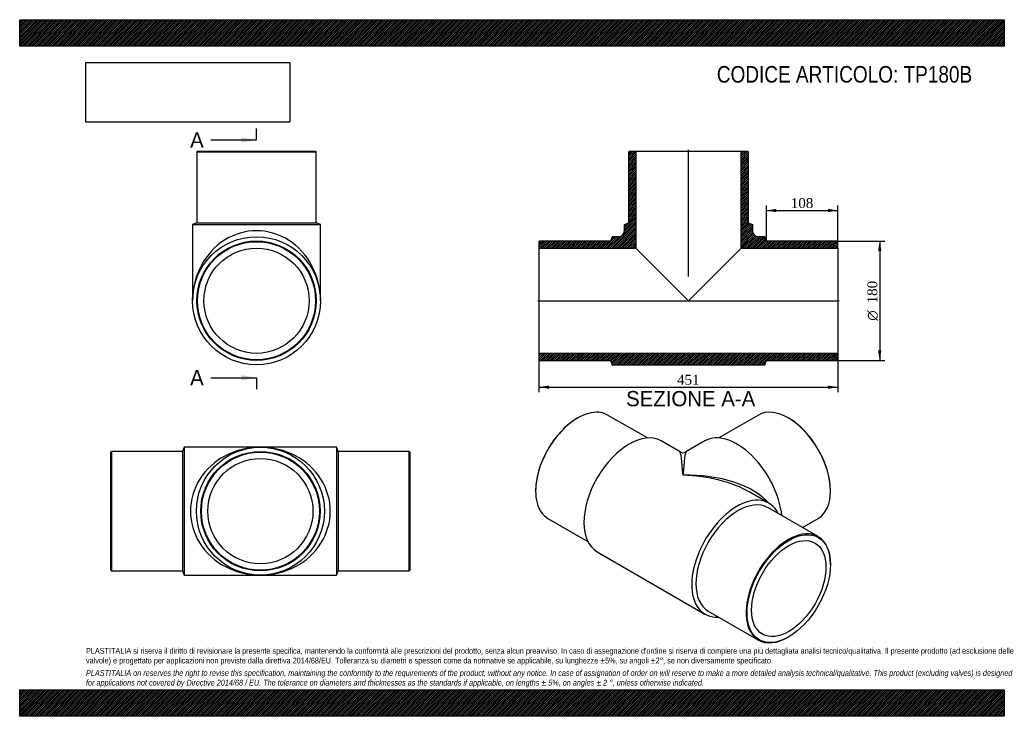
# Model space of a CAD drawing. Header units: millimetres. Extents: x 0 to 1485, y 0 to 1050.
import ezdxf
from ezdxf.enums import TextEntityAlignment as Align
from ezdxf.lldxf.tags import DXFTag

# ---------------------------------------------------------------- set-up
doc = ezdxf.new("R2010")
doc.units = ezdxf.units.MM
doc.header["$LTSCALE"] = 5
for name, color, linetype in [('Default', 7, 'Continuous'), ('DV4_Default', 7, 'Continuous'), ('TP180B', 7, 'Continuous')]:
    doc.layers.add(name, color=color, linetype=linetype)
doc.styles.add('SEACAD_Solid_Edge_ANSI', font='seans.ttf')
doc.styles.add('SEACAD_Solid_Edge_ANSI1_Symbols', font='semeca1.ttf')
doc.styles.add('SEACAD_Times_New_Roman', font='times.ttf')
tags = doc.linetypes.add('CENTER2', pattern=[28.575, 19.05, -3.175, 3.175, -3.175]).pattern_tags.tags
tags[10:11] = [DXFTag(74, 4), DXFTag(75, 0), DXFTag(340, '0'), DXFTag(46, 0.0), DXFTag(50, 0.0), DXFTag(44, 0.0), DXFTag(45, 0.0)]
tags[8:9] = [DXFTag(74, 4), DXFTag(75, 0), DXFTag(340, '0'), DXFTag(46, 0.0), DXFTag(50, 0.0), DXFTag(44, 0.0), DXFTag(45, 0.0)]
tags[6:7] = [DXFTag(74, 4), DXFTag(75, 0), DXFTag(340, '0'), DXFTag(46, 0.0), DXFTag(50, 0.0), DXFTag(44, 0.0), DXFTag(45, 0.0)]
tags[4:5] = [DXFTag(74, 4), DXFTag(75, 0), DXFTag(340, '0'), DXFTag(46, 0.0), DXFTag(50, 0.0), DXFTag(44, 0.0), DXFTag(45, 0.0)]
doc.dimstyles.new('ANSImm', dxfattribs={"dimtxt": 15, "dimasz": 15, "dimexe": 7.5, "dimexo": 0, "dimgap": 3.75, "dimtad": 1, "dimdsep": 46, "dimtxsty": 'SEACAD_Times_New_Roman', "dimblk1": '_SE_FILLED', "dimblk2": '_SE_FILLED', "dimsah": 1, "dimcen": 7.5, "dimazin": 0, "dimtfac": 0.85, "dimtdec": 3, "dimtofl": 0, "dimtmove": 0, "dimatfit": 3, "dimfxl": 1, "dimarcsym": 0})
picture_1 = doc.add_image_def('image1.jpg', size_in_pixel=(4302, 1260))

# ---------------------------------------------------------------- blocks, each defined once
blk = doc.blocks.new('SE')
at = {"layer": 'TP180B', "color": 7, "linetype": 'Continuous'}
for p, q in [((248, 405.7), (245.5, 399.2)), ((248, 405.7), (248, 212.7)), ((363, 405.7), (248, 405.7)), ((478, 405.7), (363, 405.7)), ((478, 405.7), (478, 212.7)), ((480.5, 399.2), (478, 405.7)), ((138.5, 399.2), (137.5, 398.2)), ((137.5, 220.2), (137.5, 398.2)), ((138.5, 399.2), (138.5, 219.2)), ((245.5, 399.2), (138.5, 399.2)), ((245.5, 399.2), (245.5, 219.2)), ((480.5, 399.2), (480.5, 219.2)), ((587.5, 399.2), (480.5, 399.2)), ((587.5, 219.2), (587.5, 399.2)), ((588.5, 398.2), (587.5, 399.2)), ((588.5, 398.2), (588.5, 220.2)), ((137.5, 220.2), (138.5, 219.2)), ((138.5, 219.2), (245.5, 219.2)), ((245.5, 219.2), (248, 212.7)), ((248, 212.7), (363, 212.7)), ((363, 212.7), (478, 212.7)), ((478, 212.7), (480.5, 219.2)), ((480.5, 219.2), (587.5, 219.2)), ((587.5, 219.2), (588.5, 220.2))]:
    blk.add_line(p, q, dxfattribs=at)
for radius in [96.5, 90, 89, 79.3]:
    blk.add_circle((363, 309.2), radius, dxfattribs=at)
for major_axis in [(105.5, 0), (-105.5, 0)]:
    blk.add_ellipse((363, 309.2), major_axis=major_axis, ratio=0.914692, start_param=1.570796, end_param=4.712389, dxfattribs=at)
blk = doc.blocks.new('SE1')
at = {"layer": 'TP180B', "color": 7, "linetype": 'Continuous'}
for p, q in [((841.7, 449.6), (841, 449.2)), ((946.7, 419.5), (886.7, 454.1)), ((1114.2, 454.1), (1054.2, 419.5)), ((1159.9, 449.2), (1159.2, 449.6)), ((995.9, 398.5), (967.4, 415)), ((1033.5, 415), (1004.9, 398.5)), ((778.1, 340.2), (778.1, 339.4)), ((1130, 321.1), (1101.4, 337.6)), ((1222.8, 339.4), (1222.8, 340.2)), ((1204.2, 270.8), (1128.5, 314.5)), ((796.7, 298.2), (856.7, 263.6)), ((1180.4, 284.5), (1204.2, 298.2)), ((870.9, 247.9), (1033.5, 154)), ((1222.8, 228.8), (1222.8, 229.6)), ((1038.5, 158.6), (1114.2, 114.9)), ((1159.2, 119.4), (1159.9, 119.8))]:
    blk.add_line(p, q, dxfattribs=at)
blk.add_arc((1000.4, 406.3), 9, 240.3681, 299.4689, dxfattribs=at)
for centre, major_axis, ratio, start_param, end_param in [((841.7, 376.2), (45, 77.9), 0.57735, 0, 3.141593), ((1159.2, 376.2), (-45, 77.9), 0.57735, 3.141593, 6.283185), ((841, 376.6), (-44.5, -77.1), 0.57735, 3.926991, 5.497787), ((1159.9, 376.6), (44.5, -77.1), 0.57735, 0.785398, 2.356194), ((919.1, 331.5), (-48.2, -83.6), 0.57735, 3.141593, 6.283185), ((1081.8, 331.5), (-48.3, 83.6), 0.57735, 4.054583, 6.283185), ((1000.4, 284.5), (4.6, -114.1), 0.038483, 2.331859, 3.117257), ((1000.4, 284.5), (-4.6, -114.1), 0.038483, 3.165928, 3.951326), ((1000.4, 284.5), (-142.8, -5.3), 0.551103, 3.559278, 4.692023), ((1000.4, 284.5), (-142.8, 5.3), 0.551103, 3.947356, 4.732755), ((1081.8, 237.6), (-48.2, -83.6), 0.57735, 2.772465, 6.283185), ((1083.5, 236.5), (-45, -77.9), 0.57735, 3.141593, 6.283185), ((1159.2, 192.9), (-45, -77.9), 0.57735, 2.356194, 6.283185), ((1081.8, 237.6), (-48.2, -83.6), 0.57735, 0, 0.369128), ((1159.2, 192.9), (-45, -77.9), 0.57735, 0, 0.785398)]:
    blk.add_ellipse(centre, major_axis=major_axis, ratio=ratio, start_param=start_param, end_param=end_param, dxfattribs=at)
for major_axis in [(44.5, 77.1), (-39.6, -68.7)]:
    blk.add_ellipse((1159.9, 192.5), major_axis=major_axis, ratio=0.57735, dxfattribs=at)
blk = doc.blocks.new('SE2')
at = {"layer": 'TP180B', "color": 7, "linetype": 'Continuous'}
for p, q in [((268.2, 851.9), (267.2, 850.9)), ((267.2, 850.9), (447.2, 850.9)), ((267.2, 850.9), (267.2, 743.9)), ((268.2, 851.9), (446.2, 851.9)), ((447.2, 850.9), (446.2, 851.9)), ((447.2, 743.9), (447.2, 850.9)), ((267.2, 743.9), (260.7, 741.4)), ((267.2, 743.9), (447.2, 743.9)), ((453.7, 741.4), (447.2, 743.9)), ((260.7, 741.4), (453.7, 741.4)), ((260.7, 741.4), (260.7, 626.4)), ((453.7, 626.4), (453.7, 741.4))]:
    blk.add_line(p, q, dxfattribs=at)
for radius in [96.5, 90, 89, 79.3]:
    blk.add_circle((357.2, 626.4), radius, dxfattribs=at)
blk.add_ellipse((357.2, 626.4), major_axis=(0, -105.5), ratio=0.914692, start_param=1.570796, end_param=4.712389, dxfattribs=at)
blk = doc.blocks.new('SE4')
at = {"color": 7, "linetype": 'Continuous', "style": 'SEACAD_Solid_Edge_ANSI'}
blk.add_text('A', height=23, dxfattribs=at).set_placement((257, 880.2), align=Align.TOP_LEFT)
blk = doc.blocks.new('SE5')
at = {"color": 7, "linetype": 'Continuous', "style": 'SEACAD_Solid_Edge_ANSI'}
blk.add_text('A', height=23, dxfattribs=at).set_placement((257, 521.9), align=Align.TOP_LEFT)
blk = doc.blocks.new('SEANNOT_GROUP')
at = {"linetype": 'Continuous'}
blk.add_hatch(color=7, dxfattribs=at).paths.add_polyline_path([(334.2, 864.9), (357.2, 868.7), (334.2, 872.6)])
at = {"color": 7, "linetype": 'Continuous'}
blk.add_lwpolyline([(288.2, 868.7), (357.2, 868.7)], dxfattribs=at)
blk = doc.blocks.new('SEANNOT_GROUP1')
at = {"linetype": 'Continuous'}
blk.add_hatch(color=7, dxfattribs=at).paths.add_polyline_path([(334.2, 506.5), (357.2, 510.4), (334.2, 514.2)])
at = {"color": 7, "linetype": 'Continuous'}
blk.add_lwpolyline([(288.2, 510.4), (357.2, 510.4)], dxfattribs=at)
blk = doc.blocks.new('SE3')
at = {"layer": 'Default', "color": 7, "linetype": 'CENTER2'}
for p, q in [((357.2, 868.7), (357.2, 886)), ((357.2, 510.4), (357.2, 493.1))]:
    blk.add_line(p, q, dxfattribs=at)
at = {"layer": 'Default', "color": 7, "linetype": 'CENTER2', "const_width": 0.0001}
blk.add_lwpolyline([(357.2, 868.7), (357.2, 510.4)], dxfattribs=at)
at = {"layer": 'Default'}
for name in ['SE4', 'SEANNOT_GROUP', 'SE5', 'SEANNOT_GROUP1']:
    blk.add_blockref(name, (0, 0), dxfattribs=at)
blk = doc.blocks.new('SE6')
at = {"layer": 'TP180B', "linetype": 'Continuous'}
h = blk.add_hatch(dxfattribs=at)
h.set_pattern_fill('LINE', scale=0.629921, angle=45, style=0)
edge = h.paths.add_edge_path()
edge.add_line((918.6, 743.9), (912.1, 741.4))
edge.add_line((912.1, 741.4), (912.1, 731.9))
edge.add_arc((903.1, 731.9), 9, 270, 360, ccw=False)
edge.add_line((903.1, 722.9), (893.6, 722.9))
edge.add_line((893.6, 722.9), (891.1, 716.4))
edge.add_line((891.1, 716.4), (784.1, 716.4))
edge.add_line((784.1, 716.4), (783.1, 715.4))
edge.add_line((783.1, 715.4), (783.1, 705.7))
edge.add_line((783.1, 705.7), (929.3, 705.7))
edge.add_line((929.3, 705.7), (929.3, 851.9))
edge.add_line((929.3, 851.9), (919.6, 851.9))
edge.add_line((919.6, 851.9), (918.6, 850.9))
edge.add_line((918.6, 850.9), (918.6, 743.9))
h = blk.add_hatch(dxfattribs=at)
h.set_pattern_fill('LINE', scale=0.629921, angle=45, style=0)
edge = h.paths.add_edge_path()
edge.add_line((1098.6, 743.9), (1098.6, 850.9))
edge.add_line((1098.6, 850.9), (1097.6, 851.9))
edge.add_line((1097.6, 851.9), (1087.9, 851.9))
edge.add_line((1087.9, 851.9), (1087.9, 705.7))
edge.add_line((1087.9, 705.7), (1234.1, 705.7))
edge.add_line((1234.1, 705.7), (1234.1, 715.4))
edge.add_line((1234.1, 715.4), (1233.1, 716.4))
edge.add_line((1233.1, 716.4), (1126.1, 716.4))
edge.add_line((1126.1, 716.4), (1123.6, 722.9))
edge.add_line((1123.6, 722.9), (1114.1, 722.9))
edge.add_arc((1114.1, 731.9), 9, 180, 270, ccw=False)
edge.add_line((1105.1, 731.9), (1105.1, 741.4))
edge.add_line((1105.1, 741.4), (1098.6, 743.9))
h = blk.add_hatch(dxfattribs=at)
h.set_pattern_fill('LINE', scale=0.629921, angle=45, style=0)
h.paths.add_polyline_path([(1234.1, 537.4), (1234.1, 547.1), (783.1, 547.1), (783.1, 537.4), (784.1, 536.4), (891.1, 536.4), (893.6, 529.9), (1123.6, 529.9), (1126.1, 536.4), (1233.1, 536.4)])
at = {"layer": 'DV4_Default', "color": 7, "linetype": 'CENTER2'}
for p, q in [((1008.6, 663), (1008.6, 853.6)), ((781.3, 626.4), (1235.8, 626.4))]:
    blk.add_line(p, q, dxfattribs=at)
at = {"layer": 'TP180B', "color": 7, "linetype": 'Continuous'}
for p, q in [((918.6, 850.9), (919.6, 851.9)), ((918.6, 743.9), (918.6, 850.9)), ((919.6, 851.9), (929.3, 851.9)), ((929.3, 851.9), (1087.9, 851.9)), ((929.3, 851.9), (929.3, 705.7)), ((1087.9, 851.9), (1097.6, 851.9)), ((1087.9, 705.7), (1087.9, 851.9)), ((1097.6, 851.9), (1098.6, 850.9)), ((1098.6, 850.9), (1098.6, 743.9)), ((912.1, 741.4), (918.6, 743.9)), ((1098.6, 743.9), (1105.1, 741.4)), ((912.1, 731.9), (912.1, 741.4)), ((1105.1, 741.4), (1105.1, 731.9)), ((783.1, 715.4), (784.1, 716.4)), ((783.1, 715.4), (783.1, 705.7)), ((891.1, 716.4), (784.1, 716.4)), ((893.6, 722.9), (891.1, 716.4)), ((903.1, 722.9), (893.6, 722.9)), ((1123.6, 722.9), (1114.1, 722.9)), ((1126.1, 716.4), (1123.6, 722.9)), ((1233.1, 716.4), (1126.1, 716.4)), ((1233.1, 716.4), (1234.1, 715.4)), ((1234.1, 705.7), (1234.1, 715.4)), ((783.1, 705.7), (783.1, 547.1)), ((783.1, 705.7), (929.3, 705.7)), ((929.3, 705.7), (1008.6, 626.4)), ((1008.6, 626.4), (1087.9, 705.7)), ((1087.9, 705.7), (1234.1, 705.7)), ((1234.1, 705.7), (1234.1, 547.1)), ((1234.1, 547.1), (783.1, 547.1)), ((783.1, 547.1), (783.1, 537.4)), ((784.1, 536.4), (783.1, 537.4)), ((784.1, 536.4), (891.1, 536.4)), ((891.1, 536.4), (893.6, 529.9)), ((1123.6, 529.9), (1126.1, 536.4)), ((1126.1, 536.4), (1233.1, 536.4)), ((1234.1, 537.4), (1233.1, 536.4)), ((1234.1, 537.4), (1234.1, 547.1)), ((893.6, 529.9), (1123.6, 529.9))]:
    blk.add_line(p, q, dxfattribs=at)
for centre, start, end in [((903.1, 731.9), 270, 0), ((1114.1, 731.9), 180, 270)]:
    blk.add_arc(centre, 9, start, end, dxfattribs=at)
blk = doc.blocks.new('DMBLK21')
at = {"layer": 'Default', "linetype": 'Continuous'}
for points in [[(798.1, 493.6), (798.1, 498.6), (783.1, 496.1)], [(1219.1, 493.6), (1234.1, 496.1), (1219.1, 498.6)]]:
    blk.add_hatch(color=7, dxfattribs=at).paths.add_polyline_path(points)
at = {"layer": 'Default', "color": 7, "linetype": 'Continuous'}
for p, q in [((783.1, 547.1), (783.1, 488.6)), ((1234.1, 547.1), (1234.1, 488.6)), ((783.1, 496.1), (1234.1, 496.1))]:
    blk.add_line(p, q, dxfattribs=at)
at = {"layer": 'Default', "color": 7, "linetype": 'Continuous', "style": 'SEACAD_Times_New_Roman'}
blk.add_text('451', height=15, dxfattribs=at).set_placement((991.5, 514.9), align=Align.TOP_LEFT)
blk = doc.blocks.new('_SE_FILLED')
at = {"color": 0}
blk.add_line((0, 0), (-1, 0), dxfattribs=at)
blk.add_solid([(0, 0), (-1, -0.1665), (-1, 0.1665), (0, 0)], dxfattribs=at)
blk = doc.blocks.new('DMBLK22')
at = {"layer": 'Default', "linetype": 'Continuous'}
for points in [[(1141.1, 764.9), (1126.1, 762.4), (1141.1, 759.9)], [(1219.1, 764.9), (1219.1, 759.9), (1234.1, 762.4)]]:
    blk.add_hatch(color=7, dxfattribs=at).paths.add_polyline_path(points)
at = {"layer": 'Default', "color": 7, "linetype": 'Continuous'}
for p, q in [((1126.1, 716.4), (1126.1, 769.9)), ((1126.1, 762.4), (1234.1, 762.4)), ((1234.1, 710.5), (1234.1, 769.9))]:
    blk.add_line(p, q, dxfattribs=at)
at = {"layer": 'Default', "color": 7, "linetype": 'Continuous', "style": 'SEACAD_Times_New_Roman'}
blk.add_text('108', height=15, dxfattribs=at).set_placement((1163, 781.1), align=Align.TOP_LEFT)
blk = doc.blocks.new('GDimGGroup')
at = {"layer": 'Default', "linetype": 'Continuous'}
for points in [[(1299.6, 701.4), (1297.1, 716.4), (1294.6, 701.4)], [(1299.6, 551.4), (1294.6, 551.4), (1297.1, 536.4)]]:
    blk.add_hatch(color=7, dxfattribs=at).paths.add_polyline_path(points)
at = {"layer": 'Default', "color": 7, "linetype": 'Continuous'}
for p, q in [((1233.1, 716.4), (1304.6, 716.4)), ((1297.1, 716.4), (1297.1, 536.4)), ((1233.1, 536.4), (1304.6, 536.4))]:
    blk.add_line(p, q, dxfattribs=at)
for s, style, p in [('180', 'SEACAD_Times_New_Roman', (1278.4, 622.4)), ('O', 'SEACAD_Solid_Edge_ANSI1_Symbols', (1278.4, 596.3))]:
    blk.add_text(s, height=15, rotation=90, dxfattribs=dict(at, style=style)).set_placement(p, align=Align.TOP_LEFT)

msp = doc.modelspace()

# ---------------------------------------------------------------- hatches: boundary and pattern name
at = {"layer": 'Default', "linetype": 'Continuous'}
h = msp.add_hatch(dxfattribs=at)
h.set_pattern_fill('LINE', scale=0.629921, angle=45, style=0)
h.paths.add_polyline_path([(1485, 1010), (1485, 1050), (0, 1050), (0, 1010)])
for points in [[(1485, 1010), (1485, 1050), (0, 1050), (0, 1010)], [(1485, 0), (1485, 40), (0, 40), (0, 0)]]:
    msp.add_hatch(color=7, dxfattribs=at).paths.add_polyline_path(points)
h = msp.add_hatch(dxfattribs=at)
h.set_pattern_fill('LINE', scale=0.629921, angle=45, style=0)
h.paths.add_polyline_path([(1485, 0), (1485, 40), (0, 40), (0, 0)])

# ---------------------------------------------------------------- linework, layer by layer
at = {"layer": 'Default', "color": 7, "linetype": 'Continuous'}
for p, q in [((0, 1050), (1485, 1050)), ((0, 1010), (0, 1050)), ((1485, 1050), (1485, 1010)), ((1485, 1010), (0, 1010)), ((0, 40), (1485, 40)), ((0, 0), (0, 40)), ((1485, 40), (1485, 0)), ((1485, 0), (0, 0))]:
    msp.add_line(p, q, dxfattribs=at)

# ---------------------------------------------------------------- block references
at = {"layer": 'Default'}
for name in ['SE3', 'SE2', 'SE6', 'GDimGGroup', 'SE1', 'SE']:
    msp.add_blockref(name, (0, 0), dxfattribs=at)

# ---------------------------------------------------------------- texts
at = {"layer": 'Default', "color": 7, "linetype": 'Continuous', "style": 'SEACAD_Solid_Edge_ANSI'}
msp.add_text('SEZIONE A-A', height=23, dxfattribs=at).set_placement((914.561, 490.303), align=Align.TOP_LEFT)
at = {"layer": 'Default', "attachment_point": 1}
for s, insert, char_height, width in [('{\\fArial Narrow|b0||i0||c0|p34;\\C7;\\H25.;\\W1.;CODICE ARTICOLO: TP180B}', (1051.431, 980.168), 25, 415.34893), ("{\\fArial Narrow|b0||i0||c0|p34;\\C7;\\H8.75;\\W1.;PLASTITALIA si riserva il diritto di revisionare la presente specifica, mantenendo la conformità alle prescrizioni del prodotto, senza alcun preavviso. In caso di assegnazione d'ordine si riserva di compiere una più dettagliata analisi tecnico/qualitativa. Il presente prodotto (ad esclusione delle \\P}{\\fArial Narrow|b0||i0||c0|p34;\\C7;\\H8.75;\\W1.;valvole) è progettato per applicazioni non previste dalla direttiva 2014/68/EU. Tolleranza su diametri e spessori come da normative se applicabile, su lunghezze ±5%, su angoli ±2°, se non diversamente specificato.\\P}{\\fArial Narrow|b0||i0||c0|p34;\\C7;\\H2.5;\\W1.;   \\P}{\\fArial Narrow|b0||i1||c0|p34;\\C7;\\H8.75;\\W1.;PLASTITALIA on reserves the right to revise this specification, maintaining the conformity to the requirements of the product, without any notice. In case of assignation of order on will reserve to make a more detailed analysis technical/qualitative. This product (excluding valves) is designed \\P}{\\fArial Narrow|b0||i1||c0|p34;\\C7;\\H8.75;\\W1.;for applications not covered by Directive 2014/68 / EU. The tolerance on diameters and thicknesses as the standards if applicable, on lengths ± 5%, on angles ± 2 °, unless otherwise indicated.\\P}", (100, 103.012), 8.75, 1285)]:
    msp.add_mtext(s, dxfattribs=dict(at, insert=insert, char_height=char_height, width=width))

# ---------------------------------------------------------------- dimensions: what is measured, and where the dimension line sits
at = {"layer": 'Default', "color": 7, "linetype": 'Continuous'}
dim = msp.add_linear_dim(base=(1234.081, 762.364), p1=(1126.081, 716.383), p2=(1234.081, 710.533), text='\\A1;<>', dimstyle='ANSImm', dxfattribs=at)
dim.commit()
dim.dimension.update_dxf_attribs({"geometry": 'DMBLK22', "text_midpoint": (1180.081, 762.364), "dimtype": 160})
dim = msp.add_linear_dim(base=(783.081, 496.108), p1=(783.081, 547.083), p2=(1234.081, 547.083), angle=0, text='\\A1;<>', dimstyle='ANSImm', dxfattribs=at)
dim.commit()
dim.dimension.update_dxf_attribs({"geometry": 'DMBLK21', "text_midpoint": (1008.581, 496.108), "dimtype": 161})

# ---------------------------------------------------------------- pictures from other files: only their frames are drawn
image = msp.add_image(picture_1, insert=(100, 895.516), size_in_units=(307.286, 90))
image.dxf.flags = 7

doc.saveas('drawing.dxf')
